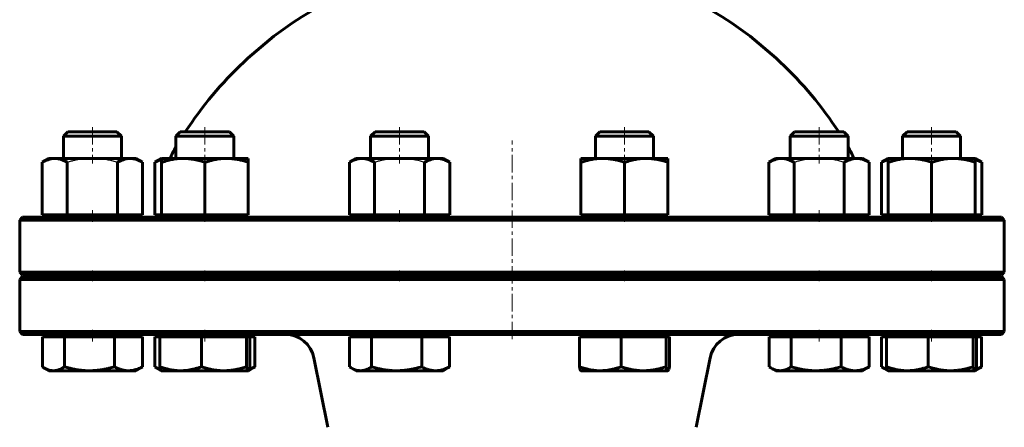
# Model space of a CAD drawing. Header units: millimetres. Extents: x -227 to 227, y -485 to 487.
# Tile 2 of 4: x -213 to 212, y -22 to 154. Entities that reach past the tile are written whole.
import ezdxf

# ---------------------------------------------------------------- set-up
doc = ezdxf.new("R2010")
doc.units = ezdxf.units.MM
for name, pattern in [('K5LT-1', [0]), ('K5LT_AXLED', [12, 7.5, -1.5, 1.5, -1.5]), ('K5LT_BASIC', [0])]:
    doc.linetypes.add(name, pattern=pattern)
doc.layers.add('Системный слой (1)', color=7, linetype='Continuous', true_color=0x6c6c6c)

# ---------------------------------------------------------------- blocks, each defined once
blk = doc.blocks.new('U0')
at = {"layer": 'Системный слой (1)', "color": 143, "linetype": 'K5LT_BASIC', "lineweight": 60, "true_color": 0x33acca}
for p, q in [((0, 68.375), (-211.25, 68.375)), ((211.25, 68.375), (0, 68.375))]:
    blk.add_line(p, q, dxfattribs=at)
blk = doc.blocks.new('U4')
at = {"layer": 'Системный слой (1)', "color": 143, "linetype": 'K5LT_BASIC', "lineweight": 60, "true_color": 0x33acca}
for p, q in [((0, 42.75), (-211.25, 42.75)), ((211.25, 42.75), (0, 42.75))]:
    blk.add_line(p, q, dxfattribs=at)
blk = doc.blocks.new('U16')
at = {"layer": 'Системный слой (1)', "color": 143, "linetype": 'K5LT_BASIC', "lineweight": 60, "true_color": 0x33acca}
for start, end in [(102.8395, 108.4097), (71.5903, 77.1605), (119.982, 146.6923), (33.3077, 60.018)]:
    blk.add_arc((0, 12.58), 168.75, start, end, dxfattribs=at)
blk = doc.blocks.new('U17')
at = {"layer": 'Системный слой (1)', "color": 143, "linetype": 'K5LT_BASIC', "lineweight": 60, "true_color": 0x33acca}
for p, q in [((-211.25, 17.75), (0, 17.75)), ((0, 17.75), (211.25, 17.75))]:
    blk.add_line(p, q, dxfattribs=at)
blk = doc.blocks.new('U22')
at = {"layer": 'Системный слой (1)', "color": 143, "linetype": 'K5LT_BASIC', "lineweight": 60, "true_color": 0x33acca}
for p, q in [((-211.25, 43.375), (0, 43.375)), ((0, 43.375), (211.25, 43.375))]:
    blk.add_line(p, q, dxfattribs=at)
blk = doc.blocks.new('U29')
at = {"layer": 'Системный слой (1)', "color": 143, "linetype": 'K5LT_BASIC', "lineweight": 60, "true_color": 0x33acca}
for p, q in [((126.69, 105.25), (122, 105.25)), ((143.17, 105.25), (126.69, 105.25))]:
    blk.add_line(p, q, dxfattribs=at)
blk = doc.blocks.new('U31')
at = {"layer": 'Системный слой (1)', "color": 143, "linetype": 'K5LT_BASIC', "lineweight": 60, "true_color": 0x33acca}
for p, q in [((200.79, 93.05), (199.86, 93.37)), ((201.75, 92.61), (200.79, 93.05)), ((202.76, 92.08), (201.75, 92.61))]:
    blk.add_line(p, q, dxfattribs=at)
blk = doc.blocks.new('U33')
at = {"layer": 'Системный слой (1)', "color": 143, "linetype": 'K5LT_BASIC', "lineweight": 60, "true_color": 0x33acca}
for p, q in [((160.47, 92.61), (159.46, 92.08)), ((161.44, 93.05), (160.47, 92.61)), ((162.36, 93.37), (161.44, 93.05))]:
    blk.add_line(p, q, dxfattribs=at)
blk = doc.blocks.new('U34')
at = {"layer": 'Системный слой (1)', "color": 143, "linetype": 'K5LT_BASIC', "lineweight": 60, "true_color": 0x33acca}
for p, q in [((159.51, 3.8), (159.75, 3.65)), ((159.75, 3.65), (159.98, 3.5)), ((159.98, 3.5), (160.22, 3.36)), ((160.22, 3.36), (160.85, 3.02)), ((160.85, 3.02), (161.47, 2.74)), ((161.47, 2.74), (162.07, 2.51))]:
    blk.add_line(p, q, dxfattribs=at)
blk = doc.blocks.new('U35')
at = {"layer": 'Системный слой (1)', "color": 143, "linetype": 'K5LT_BASIC', "lineweight": 60, "true_color": 0x33acca}
for p, q in [((67.24, 2.12), (67.26, 2.13)), ((67.26, 2.13), (67.29, 2.14)), ((67.29, 2.14), (67.32, 2.15)), ((67.32, 2.15), (67.42, 2.24)), ((67.42, 2.24), (67.63, 2.65)), ((67.63, 2.65), (67.84, 3.34)), ((67.84, 3.34), (67.96, 3.8))]:
    blk.add_line(p, q, dxfattribs=at)
blk = doc.blocks.new('U36')
at = {"layer": 'Системный слой (1)', "color": 143, "linetype": 'K5LT_BASIC', "lineweight": 60, "true_color": 0x33acca}
for p, q in [((180.41, 105.25), (170.53, 105.25)), ((191.69, 105.25), (180.41, 105.25))]:
    blk.add_line(p, q, dxfattribs=at)
blk = doc.blocks.new('U37')
at = {"layer": 'Системный слой (1)', "color": 143, "linetype": 'K5LT_BASIC', "lineweight": 60, "true_color": 0x33acca}
for p, q in [((-113.45, 2.74), (-112.66, 3.03)), ((-112.66, 3.03), (-111.83, 3.38)), ((-111.83, 3.38), (-110.98, 3.8))]:
    blk.add_line(p, q, dxfattribs=at)
blk = doc.blocks.new('U39')
at = {"layer": 'Системный слой (1)', "color": 143, "linetype": 'K5LT_BASIC', "lineweight": 60, "true_color": 0x33acca}
for p, q in [((-113.87, 2.12), (-113.85, 2.13)), ((-113.85, 2.13), (-113.82, 2.14)), ((-113.82, 2.14), (-113.79, 2.15)), ((-113.79, 2.15), (-113.69, 2.24)), ((-113.69, 2.24), (-113.48, 2.65)), ((-113.48, 2.65), (-113.27, 3.34)), ((-113.27, 3.34), (-113.15, 3.8))]:
    blk.add_line(p, q, dxfattribs=at)
blk = doc.blocks.new('U40')
at = {"layer": 'Системный слой (1)', "color": 143, "linetype": 'K5LT_BASIC', "lineweight": 60, "true_color": 0x33acca}
for p, q in [((110.98, 3.8), (111.22, 3.65)), ((111.22, 3.65), (111.45, 3.5)), ((111.45, 3.5), (111.69, 3.36)), ((111.69, 3.36), (112.44, 2.96)), ((112.44, 2.96), (113.8, 2.42)), ((113.8, 2.42), (115.13, 2.16)), ((115.13, 2.16), (115.76, 2.12))]:
    blk.add_line(p, q, dxfattribs=at)
blk = doc.blocks.new('U41')
at = {"layer": 'Системный слой (1)', "color": 143, "linetype": 'K5LT_BASIC', "lineweight": 60, "true_color": 0x33acca}
for p, q in [((199.82, 2.12), (199.85, 2.13)), ((199.85, 2.13), (199.87, 2.14)), ((199.87, 2.14), (199.9, 2.15)), ((199.9, 2.15), (200.01, 2.24)), ((200.01, 2.24), (200.21, 2.65)), ((200.21, 2.65), (200.43, 3.34)), ((200.43, 3.34), (200.54, 3.8))]:
    blk.add_line(p, q, dxfattribs=at)
blk = doc.blocks.new('U42')
at = {"layer": 'Системный слой (1)', "color": 143, "linetype": 'K5LT_BASIC', "lineweight": 60, "true_color": 0x33acca}
for p, q in [((-154.19, 3.8), (-153.95, 3.65)), ((-153.95, 3.65), (-153.71, 3.5)), ((-153.71, 3.5), (-153.48, 3.36)), ((-153.48, 3.36), (-152.84, 3.02)), ((-152.84, 3.02), (-152.23, 2.74)), ((-152.23, 2.74), (-151.62, 2.51))]:
    blk.add_line(p, q, dxfattribs=at)
blk = doc.blocks.new('U43')
at = {"layer": 'Системный слой (1)', "color": 143, "linetype": 'K5LT_BASIC', "lineweight": 60, "true_color": 0x33acca}
for p, q in [((-202.71, 3.8), (-202.47, 3.65)), ((-202.47, 3.65), (-202.24, 3.5)), ((-202.24, 3.5), (-202.01, 3.36)), ((-202.01, 3.36), (-201.26, 2.96)), ((-201.26, 2.96), (-199.89, 2.42)), ((-199.89, 2.42), (-198.57, 2.16)), ((-198.57, 2.16), (-197.94, 2.12))]:
    blk.add_line(p, q, dxfattribs=at)
blk = doc.blocks.new('U44')
at = {"layer": 'Системный слой (1)', "color": 143, "linetype": 'K5LT_BASIC', "lineweight": 60, "true_color": 0x33acca}
for p, q in [((200.24, 2.74), (201.04, 3.03)), ((201.04, 3.03), (201.86, 3.38)), ((201.86, 3.38), (202.71, 3.8))]:
    blk.add_line(p, q, dxfattribs=at)
blk = doc.blocks.new('U46')
at = {"layer": 'Системный слой (1)', "color": 143, "linetype": 'K5LT_BASIC', "lineweight": 60, "true_color": 0x33acca}
for p, q in [((-70.13, 3.8), (-69.89, 3.65)), ((-69.89, 3.65), (-69.66, 3.5)), ((-69.66, 3.5), (-69.42, 3.36)), ((-69.42, 3.36), (-68.67, 2.96)), ((-68.67, 2.96), (-67.31, 2.42)), ((-67.31, 2.42), (-65.98, 2.16)), ((-65.98, 2.16), (-65.35, 2.12))]:
    blk.add_line(p, q, dxfattribs=at)
blk = doc.blocks.new('U47')
at = {"layer": 'Системный слой (1)', "color": 143, "linetype": 'K5LT_BASIC', "lineweight": 60, "true_color": 0x33acca}
for p, q in [((39.03, 105.25), (37.95, 105.25)), ((59.11, 105.25), (39.03, 105.25))]:
    blk.add_line(p, q, dxfattribs=at)
blk = doc.blocks.new('U48')
at = {"layer": 'Системный слой (1)', "color": 143, "linetype": 'K5LT_BASIC', "lineweight": 60, "true_color": 0x33acca}
for p, q in [((-153.22, 92.61), (-154.23, 92.08)), ((-152.26, 93.05), (-153.22, 92.61)), ((-151.33, 93.37), (-152.26, 93.05))]:
    blk.add_line(p, q, dxfattribs=at)

msp = doc.modelspace()

# ---------------------------------------------------------------- linework, layer by layer
at = {"layer": 'Системный слой (1)', "color": 30, "linetype": 'K5LT_AXLED', "lineweight": 18, "true_color": 0xff8000}
for p, q in [((-181.11, 107.25), (-181.11, 91.57)), ((-132.58, 107.25), (-132.58, 91.57)), ((-48.53, 107.25), (-48.53, 91.57)), ((48.53, 107.25), (48.53, 91.57)), ((132.58, 107.25), (132.58, 91.57)), ((181.11, 107.25), (181.11, 91.57)), ((0, 15.75), (0, 101.5)), ((-181.11, 71.38), (-181.11, 66.37)), ((-132.58, 71.38), (-132.58, 66.37)), ((-48.53, 71.38), (-48.53, 66.37)), ((48.53, 71.38), (48.53, 66.37)), ((132.58, 71.38), (132.58, 66.37)), ((181.11, 71.38), (181.11, 66.37)), ((-181.11, 45.38), (-181.11, 40.75)), ((-132.58, 45.38), (-132.58, 40.75)), ((-48.53, 45.38), (-48.53, 40.75)), ((48.53, 45.38), (48.53, 40.75)), ((132.58, 45.38), (132.58, 40.75)), ((181.11, 45.38), (181.11, 40.75)), ((-181.11, 19.75), (-181.11, 14.75)), ((-132.58, 19.75), (-132.58, 14.75)), ((132.58, 19.75), (132.58, 14.75)), ((181.11, 19.75), (181.11, 14.75))]:
    msp.add_line(p, q, dxfattribs=at)
at = {"layer": 'Системный слой (1)', "color": 143, "linetype": 'K5LT_BASIC', "lineweight": 60, "true_color": 0x33acca}
for p, q in [((-191.69, 105.25), (-193.61, 103.33)), ((-193.61, 93.75), (-193.61, 103.33)), ((-193.61, 103.33), (-175.59, 103.33)), ((-170.53, 105.25), (-191.69, 105.25)), ((-175.59, 103.33), (-168.61, 103.33)), ((-170.53, 105.25), (-168.61, 103.33)), ((-168.61, 93.75), (-168.61, 103.33)), ((-143.17, 105.25), (-145.08, 103.33)), ((-145.08, 103.33), (-122.2, 103.33)), ((-145.08, 93.75), (-145.08, 103.33)), ((-122, 105.25), (-143.17, 105.25)), ((-122.2, 103.33), (-120.08, 103.33)), ((-122, 105.25), (-120.08, 103.33)), ((-120.08, 93.75), (-120.08, 103.33)), ((-59.11, 105.25), (-61.03, 103.33)), ((-61.03, 103.33), (-36.06, 103.33)), ((-61.03, 93.75), (-61.03, 103.33)), ((-37.95, 105.25), (-59.11, 105.25)), ((-37.95, 105.25), (-36.03, 103.33)), ((-36.06, 103.33), (-36.03, 103.33)), ((-36.03, 93.75), (-36.03, 103.33)), ((37.95, 105.25), (36.03, 103.33)), ((36.03, 103.33), (37.31, 103.33)), ((36.03, 93.75), (36.03, 103.33)), ((37.31, 103.33), (61.03, 103.33)), ((59.11, 105.25), (61.03, 103.33)), ((61.03, 93.75), (61.03, 103.33)), ((122, 105.25), (120.08, 103.33)), ((120.08, 93.75), (120.08, 103.33)), ((120.08, 103.33), (125.63, 103.33)), ((125.63, 103.33), (145.08, 103.33)), ((143.17, 105.25), (145.08, 103.33)), ((145.08, 93.75), (145.08, 103.33)), ((170.53, 105.25), (168.61, 103.33)), ((168.61, 103.33), (180.28, 103.33)), ((168.61, 93.75), (168.61, 103.33)), ((180.28, 103.33), (193.61, 103.33)), ((191.69, 105.25), (193.61, 103.33)), ((193.61, 93.75), (193.61, 103.33)), ((-199.86, 93.75), (-202.76, 92.08)), ((-199.86, 93.75), (-197.35, 93.75)), ((-197.35, 93.75), (-181.11, 93.75)), ((-181.11, 93.75), (-164.87, 93.75)), ((-164.87, 93.75), (-162.36, 93.75)), ((-162.36, 93.75), (-159.46, 92.08)), ((-151.33, 93.75), (-154.23, 92.08)), ((-151.33, 93.75), (-141.96, 93.75)), ((-151.33, 92.08), (-151.33, 93.75)), ((-141.96, 93.75), (-123.21, 93.75)), ((-123.21, 93.75), (-113.83, 93.75)), ((-113.83, 93.75), (-113.83, 92.08)), ((-67.28, 93.75), (-70.18, 92.08)), ((-67.28, 93.75), (-64.77, 93.75)), ((-64.77, 93.75), (-48.53, 93.75)), ((-48.53, 93.75), (-32.29, 93.75)), ((-32.29, 93.75), (-29.78, 93.75)), ((-29.78, 93.75), (-26.88, 92.08)), ((29.78, 92.08), (29.78, 93.75)), ((29.78, 93.75), (39.15, 93.75)), ((39.15, 93.75), (57.9, 93.75)), ((57.9, 93.75), (67.28, 93.75)), ((67.28, 93.75), (67.28, 92.08)), ((113.83, 93.75), (110.93, 92.08)), ((113.83, 93.75), (116.34, 93.75)), ((116.34, 93.75), (132.58, 93.75)), ((132.58, 93.75), (148.82, 93.75)), ((148.82, 93.75), (151.33, 93.75)), ((151.33, 93.75), (154.23, 92.08)), ((162.36, 93.75), (159.46, 92.08)), ((162.36, 92.08), (162.36, 93.75)), ((162.36, 93.75), (171.74, 93.75)), ((171.74, 93.75), (190.49, 93.75)), ((190.49, 93.75), (199.86, 93.75)), ((199.86, 93.75), (199.86, 92.08)), ((199.86, 93.75), (202.76, 92.08)), ((-202.76, 69.38), (-202.76, 92.08)), ((-191.94, 69.38), (-191.94, 92.08)), ((-170.29, 69.38), (-170.29, 92.08)), ((-159.46, 69.38), (-159.46, 92.08)), ((-154.23, 69.38), (-154.23, 92.08)), ((-151.33, 69.38), (-151.33, 92.08)), ((-132.58, 69.38), (-132.58, 92.08)), ((-113.83, 69.38), (-113.83, 92.08)), ((-70.18, 69.38), (-70.18, 92.08)), ((-59.35, 69.38), (-59.35, 92.08)), ((-37.7, 69.38), (-37.7, 92.08)), ((-26.88, 69.38), (-26.88, 92.08)), ((29.78, 69.38), (29.78, 92.08)), ((48.53, 69.38), (48.53, 92.08)), ((67.28, 69.38), (67.28, 92.08)), ((110.93, 69.38), (110.93, 92.08)), ((121.76, 69.38), (121.76, 92.08)), ((143.41, 69.38), (143.41, 92.08)), ((154.23, 69.38), (154.23, 92.08)), ((159.46, 69.38), (159.46, 92.08)), ((162.36, 69.38), (162.36, 92.08)), ((181.11, 69.38), (181.11, 92.08)), ((199.86, 69.38), (199.86, 92.08)), ((202.76, 69.38), (202.76, 92.08)), ((-211.25, 68.38), (-212.5, 67.13)), ((-202.76, 69.38), (-191.94, 69.38)), ((-198.55, 68.38), (-198.55, 69.38)), ((-191.94, 69.38), (-170.29, 69.38)), ((-170.29, 69.38), (-159.46, 69.38)), ((-163.67, 68.38), (-163.67, 69.38)), ((-154.23, 69.38), (-151.33, 69.38)), ((-151.33, 69.38), (-132.58, 69.38)), ((-150.02, 68.38), (-150.02, 69.38)), ((-132.58, 69.38), (-113.83, 69.38)), ((-115.15, 68.38), (-115.15, 69.38)), ((-70.18, 69.38), (-59.35, 69.38)), ((-65.97, 68.38), (-65.97, 69.38)), ((-59.35, 69.38), (-37.7, 69.38)), ((-37.7, 69.38), (-26.88, 69.38)), ((-31.09, 68.38), (-31.09, 69.38)), ((29.78, 69.38), (48.53, 69.38)), ((31.09, 68.38), (31.09, 69.38)), ((48.53, 69.38), (67.28, 69.38)), ((65.97, 68.38), (65.97, 69.38)), ((110.93, 69.38), (121.76, 69.38)), ((115.15, 68.38), (115.15, 69.38)), ((121.76, 69.38), (143.41, 69.38)), ((143.41, 69.38), (154.23, 69.38)), ((150.02, 68.38), (150.02, 69.38)), ((159.46, 69.38), (162.36, 69.38)), ((162.36, 69.38), (181.11, 69.38)), ((163.67, 68.38), (163.67, 69.38)), ((181.11, 69.38), (199.86, 69.38)), ((198.55, 68.38), (198.55, 69.38)), ((199.86, 69.38), (202.76, 69.38)), ((211.25, 68.38), (212.5, 67.13)), ((-212.5, 44.63), (-212.5, 67.13)), ((-212.5, 67.13), (0, 67.13)), ((0, 67.13), (212.5, 67.13)), ((212.5, 44.63), (212.5, 67.13)), ((-211.25, 43.38), (-212.5, 44.63)), ((0, 44.63), (-212.5, 44.63)), ((-211.25, 42.75), (-212.5, 41.5)), ((-193.61, 42.75), (-193.61, 43.38)), ((-168.61, 42.75), (-168.61, 43.38)), ((-150, 42.75), (-150, 43.38)), ((-145.08, 42.75), (-145.08, 43.38)), ((-120.08, 42.75), (-120.08, 43.38)), ((-61.03, 42.75), (-61.03, 43.38)), ((-36.03, 42.75), (-36.03, 43.38)), ((212.5, 44.63), (0, 44.63)), ((36.03, 42.75), (36.03, 43.38)), ((61.03, 42.75), (61.03, 43.38)), ((120.08, 42.75), (120.08, 43.38)), ((145.08, 42.75), (145.08, 43.38)), ((150, 42.75), (150, 43.38)), ((168.61, 42.75), (168.61, 43.38)), ((193.61, 42.75), (193.61, 43.38)), ((211.25, 43.38), (212.5, 44.63)), ((211.25, 42.75), (212.5, 41.5)), ((-212.5, 41.5), (0, 41.5)), ((-212.5, 19), (-212.5, 41.5)), ((0, 41.5), (212.5, 41.5)), ((212.5, 19), (212.5, 41.5)), ((0, 19), (-212.5, 19)), ((-211.25, 17.75), (-212.5, 19)), ((-199.86, 16.75), (-199.86, 17.75)), ((-162.36, 16.75), (-162.36, 17.75)), ((-151.33, 16.75), (-151.33, 17.75)), ((-113.83, 16.75), (-113.83, 17.75)), ((-67.28, 16.75), (-67.28, 17.75)), ((-29.78, 16.75), (-29.78, 17.75)), ((212.5, 19), (0, 19)), ((29.78, 16.75), (29.78, 17.75)), ((67.28, 16.75), (67.28, 17.75)), ((113.83, 16.75), (113.83, 17.75)), ((151.33, 16.75), (151.33, 17.75)), ((162.36, 16.75), (162.36, 17.75)), ((199.86, 16.75), (199.86, 17.75)), ((211.25, 17.75), (212.5, 19)), ((-202.71, 16.75), (-197.94, 16.75)), ((-202.71, 16.75), (-202.71, 3.8)), ((-197.94, 16.75), (-193.16, 16.75)), ((-193.16, 16.75), (-193.16, 3.8)), ((-193.16, 16.75), (-182.36, 16.75)), ((-182.36, 16.75), (-171.56, 16.75)), ((-171.56, 16.75), (-165.53, 16.75)), ((-171.56, 16.75), (-171.56, 3.8)), ((-165.53, 16.75), (-159.51, 16.75)), ((-159.51, 16.75), (-159.51, 3.8)), ((-154.19, 16.75), (-154.19, 3.8)), ((-154.19, 16.75), (-152.01, 16.75)), ((-152.01, 16.75), (-143.02, 16.75)), ((-152.01, 16.75), (-152.01, 3.8)), ((-143.02, 16.75), (-134.02, 16.75)), ((-134.02, 16.75), (-124.31, 16.75)), ((-134.02, 16.75), (-134.02, 3.8)), ((-124.31, 16.75), (-114.59, 16.75)), ((-114.59, 16.75), (-113.87, 16.75)), ((-114.59, 16.75), (-114.59, 3.8)), ((-113.87, 16.75), (-113.15, 16.75)), ((-113.15, 16.75), (-113.15, 3.8)), ((-113.15, 16.75), (-110.98, 16.75)), ((-110.98, 16.75), (-110.98, 3.8)), ((-70.13, 16.75), (-65.35, 16.75)), ((-70.13, 16.75), (-70.13, 3.8)), ((-65.35, 16.75), (-60.58, 16.75)), ((-60.58, 16.75), (-49.77, 16.75)), ((-60.58, 16.75), (-60.58, 3.8)), ((-49.77, 16.75), (-38.97, 16.75)), ((-38.97, 16.75), (-38.97, 3.8)), ((-38.97, 16.75), (-32.95, 16.75)), ((-32.95, 16.75), (-26.93, 16.75)), ((-26.93, 16.75), (-26.93, 3.8)), ((29.1, 16.75), (29.1, 3.8)), ((29.1, 16.75), (38.1, 16.75)), ((38.1, 16.75), (47.09, 16.75)), ((47.09, 16.75), (47.09, 3.8)), ((47.09, 16.75), (56.8, 16.75)), ((56.8, 16.75), (66.52, 16.75)), ((66.52, 16.75), (66.52, 3.8)), ((66.52, 16.75), (67.24, 16.75)), ((67.24, 16.75), (67.96, 16.75)), ((67.96, 16.75), (67.96, 3.8)), ((110.98, 16.75), (110.98, 3.8)), ((110.98, 16.75), (115.76, 16.75)), ((115.76, 16.75), (120.54, 16.75)), ((120.54, 16.75), (131.34, 16.75)), ((120.54, 16.75), (120.54, 3.8)), ((131.34, 16.75), (142.14, 16.75)), ((142.14, 16.75), (148.16, 16.75)), ((142.14, 16.75), (142.14, 3.8)), ((148.16, 16.75), (154.19, 16.75)), ((154.19, 16.75), (154.19, 3.8)), ((159.51, 16.75), (159.51, 3.8)), ((159.51, 16.75), (161.68, 16.75)), ((161.68, 16.75), (170.68, 16.75)), ((161.68, 16.75), (161.68, 3.8)), ((170.68, 16.75), (179.67, 16.75)), ((179.67, 16.75), (189.39, 16.75)), ((179.67, 16.75), (179.67, 3.8)), ((189.39, 16.75), (199.1, 16.75)), ((199.1, 16.75), (199.82, 16.75)), ((199.1, 16.75), (199.1, 3.8)), ((199.82, 16.75), (200.54, 16.75)), ((200.54, 16.75), (202.71, 16.75)), ((200.54, 16.75), (200.54, 3.8)), ((202.71, 16.75), (202.71, 3.8)), ((-79.49, -22.29), (-85.49, 7.7)), ((79.49, -22.29), (85.49, 7.7)), ((-199.86, 2.12), (-202.01, 3.36)), ((-197.94, 2.12), (-199.86, 2.12)), ((-182.36, 2.12), (-197.94, 2.12)), ((-165.53, 2.12), (-182.36, 2.12)), ((-162.36, 2.12), (-165.53, 2.12)), ((-162.36, 2.12), (-160.22, 3.36)), ((-151.37, 2.15), (-153.48, 3.36)), ((-151.33, 2.12), (-151.37, 2.15)), ((-143.02, 2.12), (-151.33, 2.12)), ((-124.31, 2.12), (-143.02, 2.12)), ((-113.87, 2.12), (-124.31, 2.12)), ((-113.83, 2.12), (-113.87, 2.12)), ((-113.83, 2.12), (-113.79, 2.15)), ((-113.79, 2.15), (-111.69, 3.36)), ((-67.28, 2.12), (-69.42, 3.36)), ((-65.35, 2.12), (-67.28, 2.12)), ((-49.77, 2.12), (-65.35, 2.12)), ((-32.95, 2.12), (-49.77, 2.12)), ((-29.78, 2.12), (-32.95, 2.12)), ((-29.78, 2.12), (-27.63, 3.36)), ((29.78, 2.12), (29.74, 2.15)), ((38.1, 2.12), (29.78, 2.12)), ((56.8, 2.12), (38.1, 2.12)), ((67.24, 2.12), (56.8, 2.12)), ((67.28, 2.12), (67.24, 2.12)), ((67.28, 2.12), (67.32, 2.15)), ((113.83, 2.12), (111.69, 3.36)), ((115.76, 2.12), (113.83, 2.12)), ((131.34, 2.12), (115.76, 2.12)), ((148.16, 2.12), (131.34, 2.12)), ((151.33, 2.12), (148.16, 2.12)), ((151.33, 2.12), (153.48, 3.36)), ((162.32, 2.15), (160.22, 3.36)), ((162.36, 2.12), (162.32, 2.15)), ((170.68, 2.12), (162.36, 2.12)), ((189.39, 2.12), (170.68, 2.12)), ((199.82, 2.12), (189.39, 2.12)), ((199.86, 2.12), (199.82, 2.12)), ((199.86, 2.12), (202.01, 3.36)), ((199.86, 2.12), (199.9, 2.15))]:
    msp.add_line(p, q, dxfattribs=at)
for centre, radius, start, end in [((-112.5, 80.19), 37.5, 150.3273, 158.7974), ((112.5, 80.19), 37.5, 21.2026, 29.6727), ((-153.75, 72.13), 3.75, 270, 312.8334), ((153.75, 72.13), 3.75, 227.1666, 270), ((-97.75, 5.25), 12.5, 11.3099, 90), ((97.75, 5.25), 12.5, 90, 168.6901)]:
    msp.add_arc(centre, radius, start, end, dxfattribs=at)
for points, knots in [([(-197.35, 93.75), (-197.62, 93.75), (-198.13, 93.72), (-198.91, 93.61), (-199.64, 93.44), (-200.42, 93.19), (-201.24, 92.87), (-202.04, 92.48), (-202.56, 92.19), (-202.76, 92.08)], [0, 0, 0, 0, 1.531877, 2.96538, 4.517334, 5.759188, 7.359789, 9.000657, 10, 10, 10, 10]), ([(-191.94, 92.08), (-192.37, 92.33), (-193.04, 92.67), (-193.81, 93.01), (-194.29, 93.19), (-194.69, 93.33), (-195.1, 93.45), (-195.66, 93.58), (-196.31, 93.7), (-196.91, 93.74), (-197.25, 93.75), (-197.35, 93.75)], [0, 0, 0, 0, 2.602595, 4.124625, 5.0353, 5.797479, 6.818312, 7.848264, 9.612839, 11.34935, 12, 12, 12, 12]), ([(-164.87, 93.75), (-165.14, 93.75), (-165.65, 93.72), (-166.43, 93.61), (-167.17, 93.44), (-167.95, 93.19), (-168.76, 92.87), (-169.57, 92.48), (-170.09, 92.19), (-170.29, 92.08)], [0, 0, 0, 0, 1.531877, 2.96538, 4.517334, 5.759188, 7.359789, 9.000657, 10, 10, 10, 10]), ([(-159.46, 92.08), (-159.9, 92.33), (-160.56, 92.67), (-161.33, 93.01), (-161.81, 93.19), (-162.21, 93.33), (-162.63, 93.45), (-163.18, 93.58), (-163.84, 93.7), (-164.43, 93.74), (-164.78, 93.75), (-164.87, 93.75)], [0, 0, 0, 0, 2.602595, 4.124625, 5.0353, 5.797479, 6.818312, 7.848264, 9.612839, 11.34935, 12, 12, 12, 12]), ([(-141.96, 93.75), (-142.42, 93.75), (-143.31, 93.72), (-144.66, 93.61), (-145.84, 93.45), (-146.99, 93.25), (-148.18, 92.99), (-149.65, 92.61), (-150.76, 92.27), (-151.33, 92.08)], [0, 0, 0, 0, 1.531877, 2.96538, 4.517334, 5.445931, 6.713121, 8.339783, 10, 10, 10, 10]), ([(-132.58, 92.08), (-133.26, 92.3), (-134.31, 92.62), (-135.53, 92.94), (-136.44, 93.15), (-137.23, 93.31), (-138.07, 93.45), (-139.03, 93.58), (-140.16, 93.7), (-141.2, 93.74), (-141.79, 93.75), (-141.96, 93.75)], [0, 0, 0, 0, 2.331134, 3.764268, 4.560859, 5.797479, 6.818312, 7.848264, 9.612839, 11.34935, 12, 12, 12, 12]), ([(-123.21, 93.75), (-123.67, 93.75), (-124.56, 93.72), (-125.91, 93.61), (-127.09, 93.45), (-128.24, 93.25), (-129.43, 92.99), (-130.9, 92.61), (-132.01, 92.27), (-132.58, 92.08)], [0, 0, 0, 0, 1.531877, 2.96538, 4.517334, 5.445931, 6.713121, 8.339783, 10, 10, 10, 10]), ([(-113.83, 92.08), (-114.51, 92.3), (-115.56, 92.62), (-116.78, 92.94), (-117.69, 93.15), (-118.48, 93.31), (-119.32, 93.45), (-120.28, 93.58), (-121.41, 93.7), (-122.45, 93.74), (-123.04, 93.75), (-123.21, 93.75)], [0, 0, 0, 0, 2.331134, 3.764268, 4.560859, 5.797479, 6.818312, 7.848264, 9.612839, 11.34935, 12, 12, 12, 12]), ([(-64.77, 93.75), (-65.03, 93.75), (-65.55, 93.72), (-66.33, 93.61), (-67.06, 93.44), (-67.84, 93.19), (-68.66, 92.87), (-69.46, 92.48), (-69.98, 92.19), (-70.18, 92.08)], [0, 0, 0, 0, 1.531877, 2.96538, 4.517334, 5.759188, 7.359789, 9.000657, 10, 10, 10, 10]), ([(-59.35, 92.08), (-59.79, 92.33), (-60.45, 92.67), (-61.23, 93.01), (-61.71, 93.19), (-62.11, 93.33), (-62.52, 93.45), (-63.08, 93.58), (-63.73, 93.7), (-64.33, 93.74), (-64.67, 93.75), (-64.77, 93.75)], [0, 0, 0, 0, 2.602595, 4.124625, 5.0353, 5.797479, 6.818312, 7.848264, 9.612839, 11.34935, 12, 12, 12, 12]), ([(-32.29, 93.75), (-32.56, 93.75), (-33.07, 93.72), (-33.85, 93.61), (-34.59, 93.44), (-35.36, 93.19), (-36.18, 92.87), (-36.98, 92.48), (-37.5, 92.19), (-37.7, 92.08)], [0, 0, 0, 0, 1.531877, 2.96538, 4.517334, 5.759188, 7.359789, 9.000657, 10, 10, 10, 10]), ([(-26.88, 92.08), (-27.31, 92.33), (-27.98, 92.67), (-28.75, 93.01), (-29.23, 93.19), (-29.63, 93.33), (-30.05, 93.45), (-30.6, 93.58), (-31.25, 93.7), (-31.85, 93.74), (-32.2, 93.75), (-32.29, 93.75)], [0, 0, 0, 0, 2.602595, 4.124625, 5.0353, 5.797479, 6.818312, 7.848264, 9.612839, 11.34935, 12, 12, 12, 12]), ([(39.15, 93.75), (38.69, 93.75), (37.8, 93.72), (36.45, 93.61), (35.27, 93.45), (34.12, 93.25), (32.93, 92.99), (31.46, 92.61), (30.36, 92.27), (29.78, 92.08)], [0, 0, 0, 0, 1.531877, 2.96538, 4.517334, 5.445931, 6.713121, 8.339783, 10, 10, 10, 10]), ([(48.53, 92.08), (47.85, 92.3), (46.8, 92.62), (45.58, 92.94), (44.67, 93.15), (43.88, 93.31), (43.04, 93.45), (42.08, 93.58), (40.95, 93.7), (39.91, 93.74), (39.32, 93.75), (39.15, 93.75)], [0, 0, 0, 0, 2.331134, 3.764268, 4.560859, 5.797479, 6.818312, 7.848264, 9.612839, 11.34935, 12, 12, 12, 12]), ([(57.9, 93.75), (57.44, 93.75), (56.55, 93.72), (55.2, 93.61), (54.02, 93.45), (52.87, 93.25), (51.68, 92.99), (50.21, 92.61), (49.11, 92.27), (48.53, 92.08)], [0, 0, 0, 0, 1.531877, 2.96538, 4.517334, 5.445931, 6.713121, 8.339783, 10, 10, 10, 10]), ([(67.28, 92.08), (66.6, 92.3), (65.55, 92.62), (64.33, 92.94), (63.42, 93.15), (62.63, 93.31), (61.79, 93.45), (60.83, 93.58), (59.7, 93.7), (58.66, 93.74), (58.07, 93.75), (57.9, 93.75)], [0, 0, 0, 0, 2.331134, 3.764268, 4.560859, 5.797479, 6.818312, 7.848264, 9.612839, 11.34935, 12, 12, 12, 12]), ([(116.34, 93.75), (116.08, 93.75), (115.57, 93.72), (114.79, 93.61), (114.05, 93.44), (113.27, 93.19), (112.46, 92.87), (111.65, 92.48), (111.13, 92.19), (110.93, 92.08)], [0, 0, 0, 0, 1.531877, 2.96538, 4.517334, 5.759188, 7.359789, 9.000657, 10, 10, 10, 10]), ([(121.76, 92.08), (121.32, 92.33), (120.66, 92.67), (119.88, 93.01), (119.4, 93.19), (119, 93.33), (118.59, 93.45), (118.03, 93.58), (117.38, 93.7), (116.78, 93.74), (116.44, 93.75), (116.34, 93.75)], [0, 0, 0, 0, 2.602595, 4.124625, 5.0353, 5.797479, 6.818312, 7.848264, 9.612839, 11.34935, 12, 12, 12, 12]), ([(148.82, 93.75), (148.55, 93.75), (148.04, 93.72), (147.26, 93.61), (146.53, 93.44), (145.75, 93.19), (144.93, 92.87), (144.13, 92.48), (143.61, 92.19), (143.41, 92.08)], [0, 0, 0, 0, 1.531877, 2.96538, 4.517334, 5.759188, 7.359789, 9.000657, 10, 10, 10, 10]), ([(154.23, 92.08), (153.8, 92.33), (153.13, 92.67), (152.36, 93.01), (151.88, 93.19), (151.48, 93.33), (151.07, 93.45), (150.51, 93.58), (149.86, 93.7), (149.26, 93.74), (148.91, 93.75), (148.82, 93.75)], [0, 0, 0, 0, 2.602595, 4.124625, 5.0353, 5.797479, 6.818312, 7.848264, 9.612839, 11.34935, 12, 12, 12, 12]), ([(171.74, 93.75), (171.27, 93.75), (170.39, 93.72), (169.04, 93.61), (167.86, 93.45), (166.71, 93.25), (165.51, 92.99), (164.05, 92.61), (162.94, 92.27), (162.36, 92.08)], [0, 0, 0, 0, 1.531877, 2.96538, 4.517334, 5.445931, 6.713121, 8.339783, 10, 10, 10, 10]), ([(181.11, 92.08), (180.44, 92.3), (179.38, 92.62), (178.16, 92.94), (177.25, 93.15), (176.46, 93.31), (175.62, 93.45), (174.66, 93.58), (173.53, 93.7), (172.5, 93.74), (171.9, 93.75), (171.74, 93.75)], [0, 0, 0, 0, 2.331134, 3.764268, 4.560859, 5.797479, 6.818312, 7.848264, 9.612839, 11.34935, 12, 12, 12, 12]), ([(190.49, 93.75), (190.02, 93.75), (189.14, 93.72), (187.79, 93.61), (186.61, 93.45), (185.46, 93.25), (184.26, 92.99), (182.8, 92.61), (181.69, 92.27), (181.11, 92.08)], [0, 0, 0, 0, 1.531877, 2.96538, 4.517334, 5.445931, 6.713121, 8.339783, 10, 10, 10, 10]), ([(199.86, 92.08), (199.19, 92.3), (198.13, 92.62), (196.91, 92.94), (196, 93.15), (195.21, 93.31), (194.37, 93.45), (193.41, 93.58), (192.28, 93.7), (191.25, 93.74), (190.65, 93.75), (190.49, 93.75)], [0, 0, 0, 0, 2.331134, 3.764268, 4.560859, 5.797479, 6.818312, 7.848264, 9.612839, 11.34935, 12, 12, 12, 12]), ([(-197.94, 2.12), (-197.7, 2.12), (-197.25, 2.15), (-196.56, 2.26), (-195.91, 2.43), (-195.22, 2.68), (-194.5, 3.01), (-193.79, 3.4), (-193.33, 3.68), (-193.16, 3.8)], [0, 0, 0, 0, 1.531877, 2.96538, 4.517334, 5.759188, 7.359789, 9.000657, 10, 10, 10, 10]), ([(-193.16, 3.8), (-192.38, 3.57), (-191.17, 3.25), (-189.76, 2.94), (-188.71, 2.73), (-187.8, 2.57), (-186.84, 2.43), (-185.73, 2.29), (-184.42, 2.18), (-183.23, 2.13), (-182.54, 2.12), (-182.36, 2.12)], [0, 0, 0, 0, 2.331134, 3.764268, 4.560859, 5.797479, 6.818312, 7.848264, 9.612839, 11.34935, 12, 12, 12, 12]), ([(-182.36, 2.12), (-181.83, 2.12), (-180.8, 2.15), (-179.25, 2.26), (-177.89, 2.42), (-176.56, 2.63), (-175.31, 2.86), (-173.62, 3.23), (-172.35, 3.57), (-171.56, 3.8)], [0, 0, 0, 0, 1.531877, 2.96538, 4.517334, 5.445931, 6.713121, 8.011726, 10, 10, 10, 10]), ([(-171.56, 3.8), (-171.07, 3.55), (-170.33, 3.2), (-169.47, 2.87), (-168.94, 2.68), (-168.49, 2.55), (-168.03, 2.43), (-167.41, 2.29), (-166.69, 2.18), (-166.02, 2.13), (-165.64, 2.12), (-165.53, 2.12)], [0, 0, 0, 0, 2.602595, 4.124625, 5.0353, 5.797479, 6.818312, 7.848264, 9.612839, 11.34935, 12, 12, 12, 12]), ([(-165.53, 2.12), (-165.24, 2.12), (-164.67, 2.15), (-163.8, 2.26), (-162.98, 2.43), (-162.11, 2.68), (-161.2, 3.01), (-160.31, 3.4), (-159.73, 3.68), (-159.51, 3.8)], [0, 0, 0, 0, 1.531877, 2.96538, 4.517334, 5.759188, 7.359789, 9.000657, 10, 10, 10, 10]), ([(-151.37, 2.15), (-151.41, 2.17), (-151.48, 2.23), (-151.58, 2.41), (-151.7, 2.67), (-151.83, 3.07), (-151.93, 3.46), (-152, 3.74), (-152.01, 3.8)], [0, 0, 0, 0, 1.509845, 3.02053, 4.79223, 6.461562, 8.506564, 9, 9, 9, 9]), ([(-152.01, 3.8), (-151.36, 3.57), (-150.35, 3.25), (-149.18, 2.94), (-148.31, 2.73), (-147.55, 2.57), (-146.75, 2.43), (-145.82, 2.29), (-144.74, 2.18), (-143.75, 2.13), (-143.17, 2.12), (-143.02, 2.12)], [0, 0, 0, 0, 2.331134, 3.764268, 4.560859, 5.797479, 6.818312, 7.848264, 9.612839, 11.34935, 12, 12, 12, 12]), ([(-143.02, 2.12), (-142.57, 2.12), (-141.72, 2.15), (-140.43, 2.26), (-139.29, 2.42), (-138.19, 2.63), (-137.05, 2.88), (-135.64, 3.26), (-134.57, 3.61), (-134.02, 3.8)], [0, 0, 0, 0, 1.531877, 2.96538, 4.517334, 5.445931, 6.713121, 8.339783, 10, 10, 10, 10]), ([(-134.02, 3.8), (-133.32, 3.57), (-132.23, 3.25), (-130.96, 2.94), (-130.02, 2.73), (-129.2, 2.57), (-128.34, 2.43), (-127.34, 2.29), (-126.17, 2.18), (-125.1, 2.13), (-124.48, 2.12), (-124.31, 2.12)], [0, 0, 0, 0, 2.331134, 3.764268, 4.560859, 5.797479, 6.818312, 7.848264, 9.612839, 11.34935, 12, 12, 12, 12]), ([(-124.31, 2.12), (-123.83, 2.12), (-122.91, 2.15), (-121.51, 2.26), (-120.29, 2.42), (-119.1, 2.63), (-117.97, 2.86), (-116.45, 3.23), (-115.31, 3.57), (-114.59, 3.8)], [0, 0, 0, 0, 1.531877, 2.96538, 4.517334, 5.445931, 6.713121, 8.011726, 10, 10, 10, 10]), ([(-114.59, 3.8), (-114.54, 3.55), (-114.45, 3.2), (-114.34, 2.87), (-114.28, 2.68), (-114.23, 2.55), (-114.17, 2.43), (-114.1, 2.29), (-114.01, 2.18), (-113.93, 2.13), (-113.89, 2.12), (-113.87, 2.12)], [0, 0, 0, 0, 2.602595, 4.124625, 5.0353, 5.797479, 6.818312, 7.848264, 9.612839, 11.34935, 12, 12, 12, 12]), ([(-65.35, 2.12), (-65.12, 2.12), (-64.67, 2.15), (-63.98, 2.26), (-63.33, 2.43), (-62.64, 2.68), (-61.92, 3.01), (-61.21, 3.4), (-60.75, 3.68), (-60.58, 3.8)], [0, 0, 0, 0, 1.531877, 2.96538, 4.517334, 5.759188, 7.359789, 9.000657, 10, 10, 10, 10]), ([(-60.58, 3.8), (-59.8, 3.57), (-58.58, 3.25), (-57.18, 2.94), (-56.13, 2.73), (-55.22, 2.57), (-54.25, 2.43), (-53.15, 2.29), (-51.84, 2.18), (-50.65, 2.13), (-49.96, 2.12), (-49.77, 2.12)], [0, 0, 0, 0, 2.331134, 3.764268, 4.560859, 5.797479, 6.818312, 7.848264, 9.612839, 11.34935, 12, 12, 12, 12]), ([(-49.77, 2.12), (-49.24, 2.12), (-48.22, 2.15), (-46.66, 2.26), (-45.3, 2.42), (-43.98, 2.63), (-42.72, 2.86), (-41.04, 3.23), (-39.77, 3.57), (-38.97, 3.8)], [0, 0, 0, 0, 1.531877, 2.96538, 4.517334, 5.445931, 6.713121, 8.011726, 10, 10, 10, 10]), ([(-38.97, 3.8), (-38.49, 3.55), (-37.75, 3.2), (-36.89, 2.87), (-36.35, 2.68), (-35.91, 2.55), (-35.45, 2.43), (-34.83, 2.29), (-34.1, 2.18), (-33.44, 2.13), (-33.05, 2.12), (-32.95, 2.12)], [0, 0, 0, 0, 2.602595, 4.124625, 5.0353, 5.797479, 6.818312, 7.848264, 9.612839, 11.34935, 12, 12, 12, 12]), ([(-32.95, 2.12), (-32.65, 2.12), (-32.08, 2.15), (-31.21, 2.26), (-30.4, 2.43), (-29.53, 2.68), (-28.62, 3.01), (-27.73, 3.4), (-27.15, 3.68), (-26.93, 3.8)], [0, 0, 0, 0, 1.531877, 2.96538, 4.517334, 5.759188, 7.359789, 9.000657, 10, 10, 10, 10]), ([(29.1, 3.8), (29.75, 3.57), (30.76, 3.25), (31.93, 2.94), (32.81, 2.73), (33.56, 2.57), (34.37, 2.43), (35.29, 2.29), (36.37, 2.18), (37.37, 2.13), (37.94, 2.12), (38.1, 2.12)], [0, 0, 0, 0, 2.331134, 3.764268, 4.560859, 5.797479, 6.818312, 7.848264, 9.612839, 11.34935, 12, 12, 12, 12]), ([(29.74, 2.15), (29.7, 2.17), (29.64, 2.23), (29.53, 2.41), (29.41, 2.67), (29.28, 3.07), (29.18, 3.46), (29.11, 3.74), (29.1, 3.8)], [0, 0, 0, 0, 1.509845, 3.02053, 4.79223, 6.461562, 8.506564, 9, 9, 9, 9]), ([(38.1, 2.12), (38.54, 2.12), (39.39, 2.15), (40.69, 2.26), (41.82, 2.42), (42.92, 2.63), (44.07, 2.88), (45.47, 3.26), (46.54, 3.61), (47.09, 3.8)], [0, 0, 0, 0, 1.531877, 2.96538, 4.517334, 5.445931, 6.713121, 8.339783, 10, 10, 10, 10]), ([(47.09, 3.8), (47.79, 3.57), (48.88, 3.25), (50.15, 2.94), (51.09, 2.73), (51.91, 2.57), (52.78, 2.43), (53.77, 2.29), (54.94, 2.18), (56.02, 2.13), (56.64, 2.12), (56.8, 2.12)], [0, 0, 0, 0, 2.331134, 3.764268, 4.560859, 5.797479, 6.818312, 7.848264, 9.612839, 11.34935, 12, 12, 12, 12]), ([(56.8, 2.12), (57.28, 2.12), (58.2, 2.15), (59.6, 2.26), (60.83, 2.42), (62.02, 2.63), (63.14, 2.86), (64.66, 3.23), (65.8, 3.57), (66.52, 3.8)], [0, 0, 0, 0, 1.531877, 2.96538, 4.517334, 5.445931, 6.713121, 8.011726, 10, 10, 10, 10]), ([(66.52, 3.8), (66.58, 3.55), (66.66, 3.2), (66.77, 2.87), (66.83, 2.68), (66.88, 2.55), (66.94, 2.43), (67.01, 2.29), (67.1, 2.18), (67.18, 2.13), (67.22, 2.12), (67.24, 2.12)], [0, 0, 0, 0, 2.602595, 4.124625, 5.0353, 5.797479, 6.818312, 7.848264, 9.612839, 11.34935, 12, 12, 12, 12]), ([(115.76, 2.12), (115.99, 2.12), (116.45, 2.15), (117.13, 2.26), (117.78, 2.43), (118.47, 2.68), (119.19, 3.01), (119.9, 3.4), (120.36, 3.68), (120.54, 3.8)], [0, 0, 0, 0, 1.531877, 2.96538, 4.517334, 5.759188, 7.359789, 9.000657, 10, 10, 10, 10]), ([(120.54, 3.8), (121.31, 3.57), (122.53, 3.25), (123.94, 2.94), (124.98, 2.73), (125.89, 2.57), (126.86, 2.43), (127.97, 2.29), (129.27, 2.18), (130.46, 2.13), (131.15, 2.12), (131.34, 2.12)], [0, 0, 0, 0, 2.331134, 3.764268, 4.560859, 5.797479, 6.818312, 7.848264, 9.612839, 11.34935, 12, 12, 12, 12]), ([(131.34, 2.12), (131.87, 2.12), (132.89, 2.15), (134.45, 2.26), (135.81, 2.42), (137.13, 2.63), (138.39, 2.86), (140.07, 3.23), (141.34, 3.57), (142.14, 3.8)], [0, 0, 0, 0, 1.531877, 2.96538, 4.517334, 5.445931, 6.713121, 8.011726, 10, 10, 10, 10]), ([(142.14, 3.8), (142.62, 3.55), (143.36, 3.2), (144.22, 2.87), (144.76, 2.68), (145.2, 2.55), (145.66, 2.43), (146.28, 2.29), (147.01, 2.18), (147.67, 2.13), (148.06, 2.12), (148.16, 2.12)], [0, 0, 0, 0, 2.602595, 4.124625, 5.0353, 5.797479, 6.818312, 7.848264, 9.612839, 11.34935, 12, 12, 12, 12]), ([(148.16, 2.12), (148.46, 2.12), (149.03, 2.15), (149.9, 2.26), (150.72, 2.43), (151.58, 2.68), (152.49, 3.01), (153.38, 3.4), (153.96, 3.68), (154.19, 3.8)], [0, 0, 0, 0, 1.531877, 2.96538, 4.517334, 5.759188, 7.359789, 9.000657, 10, 10, 10, 10]), ([(161.68, 3.8), (162.33, 3.57), (163.34, 3.25), (164.52, 2.94), (165.39, 2.73), (166.15, 2.57), (166.95, 2.43), (167.87, 2.29), (168.96, 2.18), (169.95, 2.13), (170.52, 2.12), (170.68, 2.12)], [0, 0, 0, 0, 2.331134, 3.764268, 4.560859, 5.797479, 6.818312, 7.848264, 9.612839, 11.34935, 12, 12, 12, 12]), ([(162.32, 2.15), (162.29, 2.17), (162.22, 2.23), (162.11, 2.41), (162, 2.67), (161.87, 3.07), (161.76, 3.46), (161.7, 3.74), (161.68, 3.8)], [0, 0, 0, 0, 1.509845, 3.02053, 4.79223, 6.461562, 8.506564, 9, 9, 9, 9]), ([(170.68, 2.12), (171.12, 2.12), (171.97, 2.15), (173.27, 2.26), (174.4, 2.42), (175.5, 2.63), (176.65, 2.88), (178.06, 3.26), (179.12, 3.61), (179.67, 3.8)], [0, 0, 0, 0, 1.531877, 2.96538, 4.517334, 5.445931, 6.713121, 8.339783, 10, 10, 10, 10]), ([(179.67, 3.8), (180.37, 3.57), (181.46, 3.25), (182.73, 2.94), (183.67, 2.73), (184.49, 2.57), (185.36, 2.43), (186.35, 2.29), (187.53, 2.18), (188.6, 2.13), (189.22, 2.12), (189.39, 2.12)], [0, 0, 0, 0, 2.331134, 3.764268, 4.560859, 5.797479, 6.818312, 7.848264, 9.612839, 11.34935, 12, 12, 12, 12]), ([(189.39, 2.12), (189.86, 2.12), (190.78, 2.15), (192.18, 2.26), (193.41, 2.42), (194.6, 2.63), (195.73, 2.86), (197.24, 3.23), (198.39, 3.57), (199.1, 3.8)], [0, 0, 0, 0, 1.531877, 2.96538, 4.517334, 5.445931, 6.713121, 8.011726, 10, 10, 10, 10]), ([(199.1, 3.8), (199.16, 3.55), (199.25, 3.2), (199.35, 2.87), (199.41, 2.68), (199.47, 2.55), (199.52, 2.43), (199.6, 2.29), (199.68, 2.18), (199.76, 2.13), (199.81, 2.12), (199.82, 2.12)], [0, 0, 0, 0, 2.602595, 4.124625, 5.0353, 5.797479, 6.818312, 7.848264, 9.612839, 11.34935, 12, 12, 12, 12])]:
    msp.add_open_spline(points, degree=3, knots=knots, dxfattribs=at)
at = {"layer": 'Системный слой (1)', "color": 7, "linetype": 'K5LT-1'}
for points, knots in [([(-181.11, 93.75), (-181.22, 93.75), (-181.43, 93.75), (-181.74, 93.74), (-182.05, 93.74), (-182.46, 93.72), (-182.98, 93.7), (-183.81, 93.64), (-184.84, 93.55), (-186.11, 93.38), (-187.39, 93.17), (-188.78, 92.89), (-190.28, 92.53), (-191.38, 92.24), (-191.94, 92.08)], [0.8785646, 0.8785646, 0.8785646, 0.8785646, 0.9048894, 0.9312143, 0.9575391, 0.983864, 1.0365137, 1.0891634, 1.1944628, 1.2997621, 1.4057341, 1.5117061, 1.6344176, 1.7571292, 1.7571292, 1.7571292, 1.7571292]), ([(-170.29, 92.08), (-170.91, 92.26), (-172.27, 92.62), (-174.26, 93.07), (-176.07, 93.38), (-177.6, 93.57), (-178.65, 93.66), (-179.45, 93.71), (-179.91, 93.73), (-180.28, 93.74), (-180.56, 93.75), (-180.83, 93.75), (-181.02, 93.75), (-181.11, 93.75)], [0, 0, 0, 0, 0.1369338, 0.306437, 0.4711543, 0.5814294, 0.6917046, 0.7384196, 0.7851346, 0.8084921, 0.8318496, 0.8552071, 0.8785646, 0.8785646, 0.8785646, 0.8785646]), ([(-48.53, 93.75), (-48.63, 93.75), (-48.84, 93.75), (-49.15, 93.74), (-49.46, 93.74), (-49.88, 93.72), (-50.4, 93.7), (-51.22, 93.64), (-52.26, 93.55), (-53.52, 93.38), (-54.81, 93.17), (-56.2, 92.89), (-57.7, 92.53), (-58.79, 92.24), (-59.35, 92.08)], [0.8785646, 0.8785646, 0.8785646, 0.8785646, 0.9048894, 0.9312143, 0.9575391, 0.983864, 1.0365137, 1.0891634, 1.1944628, 1.2997621, 1.4057341, 1.5117061, 1.6344176, 1.7571292, 1.7571292, 1.7571292, 1.7571292]), ([(-37.7, 92.08), (-38.33, 92.26), (-39.69, 92.62), (-41.68, 93.07), (-43.49, 93.38), (-45.02, 93.57), (-46.07, 93.66), (-46.87, 93.71), (-47.33, 93.73), (-47.7, 93.74), (-47.97, 93.75), (-48.25, 93.75), (-48.44, 93.75), (-48.53, 93.75)], [0, 0, 0, 0, 0.1369338, 0.306437, 0.4711543, 0.5814294, 0.6917046, 0.7384196, 0.7851346, 0.8084921, 0.8318496, 0.8552071, 0.8785646, 0.8785646, 0.8785646, 0.8785646]), ([(132.58, 93.75), (132.48, 93.75), (132.27, 93.75), (131.96, 93.74), (131.65, 93.74), (131.23, 93.72), (130.72, 93.7), (129.89, 93.64), (128.85, 93.55), (127.59, 93.38), (126.3, 93.17), (124.91, 92.89), (123.41, 92.53), (122.32, 92.24), (121.76, 92.08)], [0.8785646, 0.8785646, 0.8785646, 0.8785646, 0.9048894, 0.9312143, 0.9575391, 0.983864, 1.0365137, 1.0891634, 1.1944628, 1.2997621, 1.4057341, 1.5117061, 1.6344176, 1.7571292, 1.7571292, 1.7571292, 1.7571292]), ([(143.41, 92.08), (142.78, 92.26), (141.42, 92.62), (139.43, 93.07), (137.63, 93.38), (136.09, 93.57), (135.04, 93.66), (134.24, 93.71), (133.78, 93.73), (133.41, 93.74), (133.14, 93.75), (132.86, 93.75), (132.68, 93.75), (132.58, 93.75)], [0, 0, 0, 0, 0.1369338, 0.306437, 0.4711543, 0.5814294, 0.6917046, 0.7384196, 0.7851346, 0.8084921, 0.8318496, 0.8552071, 0.8785646, 0.8785646, 0.8785646, 0.8785646])]:
    msp.add_open_spline(points, degree=3, knots=knots, dxfattribs=at)
at = {"layer": 'Системный слой (1)', "color": 143, "linetype": 'K5LT_BASIC', "lineweight": 60, "true_color": 0x33acca}
for points in [[(-159.51, 3.8), (-159.75, 3.64), (-159.99, 3.5), (-160.22, 3.36)], [(-110.98, 3.8), (-111.22, 3.64), (-111.46, 3.5), (-111.69, 3.36)], [(-26.93, 3.8), (-27.17, 3.64), (-27.4, 3.5), (-27.63, 3.36)], [(154.19, 3.8), (153.94, 3.64), (153.71, 3.5), (153.48, 3.36)], [(202.71, 3.8), (202.47, 3.64), (202.24, 3.5), (202.01, 3.36)]]:
    msp.add_open_spline(points, degree=3, dxfattribs=at)

# ---------------------------------------------------------------- block references
at = {"layer": 'Системный слой (1)'}
for name in ['U16', 'U47', 'U29', 'U36', 'U48', 'U33', 'U31', 'U0', 'U22', 'U4', 'U17', 'U43', 'U42', 'U39', 'U37', 'U46', 'U35', 'U40', 'U34', 'U41', 'U44']:
    msp.add_blockref(name, (0, 0), dxfattribs=at)

doc.saveas('drawing.dxf')
